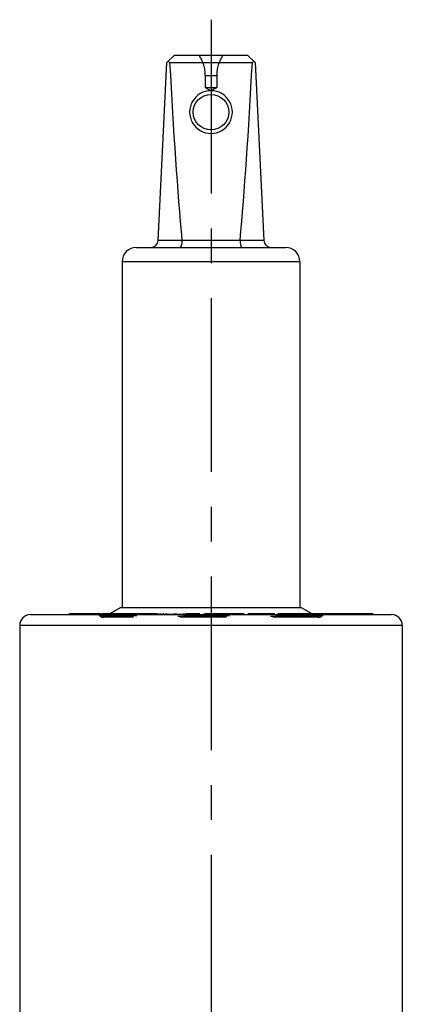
# Model space of a CAD drawing. Header units: millimetres. Extents: x 0 to 1000, y 0 to 1000.
# Tile 5 of 5: x 473 to 527, y 524 to 663. Entities that reach past the tile are written whole.
import ezdxf

# ---------------------------------------------------------------- set-up
doc = ezdxf.new("R2010")
doc.units = ezdxf.units.MM
doc.header["$LTSCALE"] = 65.185185
doc.linetypes.add('CENTER', pattern=[0.6, 0.375, -0.075, 0.075, -0.075])
doc.linetypes.add('HIDDEN', pattern=[0.2, 0.1, -0.1])
doc.layers.get('0').update_dxf_attribs({"linetype": 'CONTINUOUS'})
for name, color, linetype in [('ACHSEN_S', 7, 'CONTINUOUS'), ('DEFAULT_2', 8, 'HIDDEN'), ('KOERPER', 7, 'CONTINUOUS'), ('KONST.EL_MIT_GEO', 7, 'CONTINUOUS')]:
    doc.layers.add(name, color=color, linetype=linetype)

msp = doc.modelspace()

# ---------------------------------------------------------------- linework, layer by layer
at = {"color": 7, "linetype": 'CONTINUOUS'}
for p, q in [((493.8, 656.55), (494.85, 657.55)), ((494.85, 657.55), (505.15, 657.55)), ((506.2, 656.55), (505.15, 657.55)), ((492.55, 631.5), (493.8, 656.55)), ((494.19, 656.55), (505.81, 656.55)), ((506.2, 656.55), (507.45, 631.5)), ((492.55, 631.55), (495.91, 631.55)), ((504.09, 631.5), (495.91, 631.5)), ((504.09, 631.55), (507.45, 631.55)), ((489.5, 630.55), (510.5, 630.55)), ((487.5, 628.55), (487.5, 579.95)), ((487.5, 628.55), (512.5, 628.55)), ((512.5, 628.55), (512.5, 579.95))]:
    msp.add_line(p, q, dxfattribs=at)
msp.add_circle((500, 649.55), 2.5, dxfattribs=at)
for centre, radius, start, end in [((500, 649.57), 3, 359.9998, 180.0002), ((500, 649.57), 3, 179.9998, 0.0002), ((491.55, 631.55), 1, 270, 357.14), ((495.42, 631.51), 0.483, 359.2765, 5.2), ((504.58, 631.51), 0.483, 174.8, 180.7235), ((508.45, 631.55), 1, 182.86, 270), ((489.5, 628.55), 2, 90, 180), ((510.5, 628.55), 2, 0, 90)]:
    msp.add_arc(centre, radius, start, end, dxfattribs=at)
for centre, major_axis, ratio, start_param, end_param in [((500, 662.45), (8.5, 0), 0.951289, -2.356194, -2.324149), ((500, 780.65), (0, 170.14), 0.049958, -3.894945, -3.644174), ((500, 780.65), (0, 170.14), 0.049958, -2.639011, -2.38824), ((500, 662.45), (8.5, 0), 0.951289, -0.817444, -0.785398)]:
    msp.add_ellipse(centre, major_axis=major_axis, ratio=ratio, start_param=start_param, end_param=end_param, dxfattribs=at)
for points in [[(495.91, 631.5), (495.91, 631.38), (495.89, 631.15), (495.85, 630.88), (495.79, 630.71), (495.75, 630.62), (495.7, 630.55), (495.66, 630.55)], [(504.09, 631.5), (504.09, 631.38), (504.11, 631.15), (504.15, 630.88), (504.21, 630.71), (504.25, 630.62), (504.3, 630.55), (504.34, 630.55)]]:
    msp.add_open_spline(points, degree=3, knots=[0, 0, 0, 0, 0.366999, 0.674921, 0.794782, 0.888179, 1, 1, 1, 1], dxfattribs=at)
at = {"layer": 'ACHSEN_S', "color": 40, "linetype": 'CENTER'}
msp.add_line((500, 662.55), (500, 338.23), dxfattribs=at)
at = {"layer": 'DEFAULT_2', "color": 8, "linetype": 'HIDDEN'}
for p, q in [((499.2, 654.72), (499.2, 653.03)), ((499.2, 654.72), (500.8, 654.72)), ((500.8, 654.72), (500.8, 653.03)), ((499.2, 653.03), (500, 652.55)), ((499.2, 653.03), (500.8, 653.03)), ((500.8, 653.03), (500, 652.55)), ((487.5, 579.95), (512.5, 579.95))]:
    msp.add_line(p, q, dxfattribs=at)
for centre, start, end in [((494.2, 654.72), 0, 34.4115), ((505.8, 654.72), 145.5885, 180)]:
    msp.add_arc(centre, 5, start, end, dxfattribs=at)
at = {"layer": 'KOERPER', "color": 7, "linetype": 'CONTINUOUS'}
for p, q in [((487.3, 579.95), (485.57, 578.95)), ((487.3, 579.95), (512.7, 579.95)), ((512.7, 579.95), (514.43, 578.95)), ((480.1, 578.95), (480.1, 579.1)), ((480.1, 579.1), (484.52, 579.1)), ((480.11, 578.95), (480.11, 579.1)), ((481.75, 578.95), (481.75, 579.1)), ((482.45, 578.95), (482.45, 579.1)), ((483.93, 578.95), (483.93, 579.1)), ((484.02, 578.95), (484.02, 579.1)), ((484.1, 578.95), (484.1, 579.1)), ((484.52, 578.95), (484.52, 579.1)), ((484.7, 578.95), (484.7, 579.1)), ((484.7, 579.1), (485.83, 579.1)), ((485.42, 578.95), (485.42, 579.1)), ((514.17, 579.1), (522.74, 579.1)), ((514.22, 579.07), (514.22, 579.1)), ((515.29, 578.95), (515.29, 579.1)), ((515.46, 578.95), (515.46, 579.1)), ((515.76, 578.95), (515.76, 579.1)), ((516.72, 578.95), (516.72, 579.1)), ((519.8, 578.95), (519.8, 579.1)), ((522.74, 578.95), (522.74, 579.1))]:
    msp.add_line(p, q, dxfattribs=at)
at = {"layer": 'KOERPER', "color": 8, "linetype": 'HIDDEN'}
for p, q in [((484.52, 578.95), (480.1, 578.95)), ((480.51, 578.95), (480.51, 579.1)), ((481, 578.95), (481, 579.1)), ((482.31, 578.95), (482.31, 579.1)), ((483.31, 578.95), (483.31, 579.1)), ((484.13, 578.95), (484.13, 579.1)), ((496.36, 578.95), (484.7, 578.95)), ((484.79, 578.95), (484.79, 579.1)), ((485.57, 578.95), (485.1, 578.68)), ((485.83, 579.1), (496.36, 579.1)), ((487, 578.95), (487, 579.1)), ((487.08, 578.95), (487.08, 579.1)), ((487.26, 578.95), (487.26, 579.1)), ((487.37, 578.95), (487.37, 579.1)), ((487.89, 578.95), (487.89, 579.1)), ((487.97, 578.95), (487.97, 579.1)), ((488.6, 578.95), (488.6, 579.1)), ((489.04, 578.95), (489.04, 579.1)), ((489.2, 578.95), (489.2, 579.1)), ((489.38, 578.95), (489.38, 579.1)), ((489.66, 578.95), (489.66, 579.1)), ((490, 578.95), (490, 579.1)), ((490.25, 578.95), (490.25, 579.1)), ((490.37, 578.95), (490.37, 579.1)), ((490.41, 578.95), (490.41, 579.1)), ((490.49, 578.95), (490.49, 579.1)), ((490.87, 578.95), (490.87, 579.1)), ((491.15, 578.95), (491.15, 579.1)), ((491.18, 578.95), (491.18, 579.1)), ((491.24, 578.95), (491.24, 579.1)), ((491.64, 578.95), (491.64, 579.1)), ((492.48, 578.95), (492.48, 579.1)), ((492.66, 578.95), (492.66, 579.1)), ((492.67, 578.95), (492.67, 579.1)), ((492.94, 578.95), (492.94, 579.1)), ((493.04, 578.95), (493.04, 579.1)), ((493.31, 578.95), (493.31, 579.1)), ((493.32, 578.95), (493.32, 579.1)), ((493.65, 578.95), (493.65, 579.1)), ((493.77, 578.95), (493.77, 579.1)), ((493.78, 578.95), (493.78, 579.1)), ((493.81, 578.95), (493.81, 579.1)), ((494.8, 578.95), (494.8, 579.1)), ((495.01, 578.95), (495.01, 579.1)), ((495.17, 578.95), (495.17, 579.1)), ((496.19, 578.95), (496.19, 579.1)), ((496.36, 578.95), (496.36, 579.1)), ((496.5, 578.95), (496.5, 579.1)), ((496.5, 579.1), (498.39, 579.1)), ((498.39, 578.95), (496.5, 578.95)), ((496.51, 578.95), (496.51, 579.1)), ((497.04, 578.95), (497.04, 579.1)), ((497.86, 578.95), (497.86, 579.1)), ((498.39, 578.95), (498.39, 579.1)), ((498.39, 578.95), (498.39, 579.1)), ((499.09, 578.95), (499.09, 579.1)), ((499.09, 579.1), (504.61, 579.1)), ((504.61, 578.95), (499.09, 578.95)), ((499.18, 578.95), (499.18, 579.1)), ((500.37, 578.95), (500.37, 579.1)), ((500.72, 578.95), (500.72, 579.1)), ((501.44, 578.95), (501.44, 579.1)), ((501.7, 578.95), (501.7, 579.1)), ((502.14, 578.95), (502.14, 579.1)), ((502.59, 578.95), (502.59, 579.1)), ((502.94, 578.95), (502.94, 579.1)), ((503.06, 578.95), (503.06, 579.1)), ((503.29, 578.95), (503.29, 579.1)), ((504.58, 578.95), (504.58, 579.1)), ((504.61, 578.95), (504.61, 579.1)), ((505.27, 578.95), (505.27, 579.1)), ((505.27, 579.1), (508.95, 579.1)), ((508.95, 578.95), (505.27, 578.95)), ((505.31, 578.95), (505.31, 579.1)), ((505.7, 578.95), (505.7, 579.1)), ((506.82, 578.95), (506.82, 579.1)), ((506.96, 578.95), (506.96, 579.1)), ((508.03, 578.95), (508.03, 579.1)), ((508.23, 578.95), (508.23, 579.1)), ((508.27, 578.95), (508.27, 579.1)), ((508.51, 578.95), (508.51, 579.1)), ((508.95, 578.95), (508.95, 579.1)), ((509.45, 578.95), (509.45, 579.1)), ((509.45, 579.1), (514.17, 579.1)), ((522.74, 578.95), (509.45, 578.95)), ((509.57, 578.95), (509.57, 579.1)), ((509.75, 578.95), (509.75, 579.1)), ((511.08, 578.95), (511.08, 579.1)), ((511.61, 578.95), (511.61, 579.1)), ((511.82, 578.95), (511.82, 579.1)), ((512.15, 578.95), (512.15, 579.1)), ((512.37, 578.95), (512.37, 579.1)), ((512.58, 578.95), (512.58, 579.1)), ((512.88, 578.95), (512.88, 579.1)), ((512.9, 578.95), (512.9, 579.1)), ((512.92, 578.95), (512.92, 579.1)), ((513.09, 578.95), (513.09, 579.1)), ((513.1, 578.95), (513.1, 579.1)), ((513.32, 578.95), (513.32, 579.1)), ((513.68, 578.95), (513.68, 579.1)), ((513.98, 578.95), (513.98, 579.1)), ((514.22, 578.95), (514.22, 579.07)), ((514.41, 578.95), (514.41, 579.1)), ((514.43, 578.95), (514.9, 578.68)), ((515.16, 578.95), (515.16, 579.1)), ((515.32, 578.95), (515.32, 579.1)), ((516.47, 578.95), (516.47, 579.1)), ((516.81, 578.95), (516.81, 579.1)), ((517.07, 578.95), (517.07, 579.1)), ((517.77, 578.95), (517.77, 579.1)), ((518.07, 578.95), (518.07, 579.1)), ((518.21, 578.95), (518.21, 579.1)), ((518.24, 578.95), (518.24, 579.1)), ((519.31, 578.95), (519.31, 579.1)), ((520.14, 578.95), (520.14, 579.1)), ((520.21, 578.95), (520.21, 579.1)), ((520.41, 578.95), (520.41, 579.1)), ((520.44, 578.95), (520.44, 579.1)), ((520.51, 578.95), (520.51, 579.1)), ((520.61, 578.95), (520.61, 579.1)), ((520.72, 578.95), (520.72, 579.1)), ((521.1, 578.95), (521.1, 579.1)), ((521.13, 578.95), (521.13, 579.1)), ((521.28, 578.95), (521.28, 579.1)), ((521.31, 578.95), (521.31, 579.1)), ((521.36, 578.95), (521.36, 579.1)), ((521.5, 578.95), (521.5, 579.1)), ((521.61, 578.95), (521.61, 579.1)), ((521.72, 578.95), (521.72, 579.1)), ((521.77, 578.95), (521.77, 579.1)), ((521.78, 578.95), (521.78, 579.1)), ((521.82, 578.95), (521.82, 579.1)), ((521.82, 578.95), (521.82, 579.1)), ((521.97, 578.95), (521.97, 579.1)), ((522.01, 578.95), (522.01, 579.1)), ((522.4, 578.95), (522.4, 579.1))]:
    msp.add_line(p, q, dxfattribs=at)
at = {"layer": 'KONST.EL_MIT_GEO', "color": 7, "linetype": 'CONTINUOUS'}
for p, q in [((474.6, 578.95), (525.4, 578.95)), ((473.1, 577.45), (473.1, 514.27)), ((473.1, 577.45), (526.9, 577.45)), ((526.9, 577.45), (526.9, 514.27))]:
    msp.add_line(p, q, dxfattribs=at)
at = {"layer": 'KONST.EL_MIT_GEO', "color": 8, "linetype": 'HIDDEN'}
for p, q in [((515.64, 578.79), (484.36, 578.79)), ((515.2, 578.6), (484.8, 578.6)), ((514.9, 578.68), (485.1, 578.68))]:
    msp.add_line(p, q, dxfattribs=at)
at = {"layer": 'KONST.EL_MIT_GEO', "color": 7, "linetype": 'CONTINUOUS'}
for centre, start, end in [((474.6, 577.45), 90, 180), ((525.4, 577.45), 0, 90)]:
    msp.add_arc(centre, 1.5, start, end, dxfattribs=at)
at = {"layer": 'KONST.EL_MIT_GEO', "color": 8, "linetype": 'HIDDEN'}
for centre, radius, start, end in [((484, 578.45), 0.5, 42.9859, 90), ((484.8, 579.2), 0.6, 222.9859, 300), ((515.2, 579.2), 0.6, 240, 317.0141), ((516, 578.45), 0.5, 90, 137.0141)]:
    msp.add_arc(centre, radius, start, end, dxfattribs=at)

doc.saveas('drawing.dxf')
